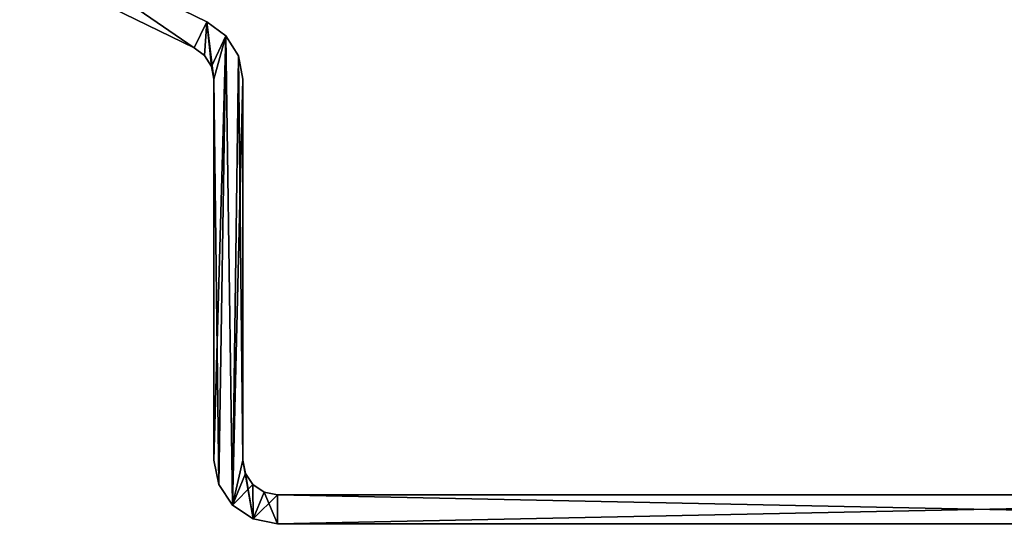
# Model space of a CAD drawing. Header units: millimetres. Extents: x -20 to 20, y 0 to 60.6.
# Tile 3 of 6: x -16.6 to 0.4, y 40 to 48.7. Entities that reach past the tile are written whole.
import ezdxf

# ---------------------------------------------------------------- set-up
doc = ezdxf.new("R2010")
doc.units = ezdxf.units.MM
doc.header["$LTSCALE"] = 65.185185
for name, color, linetype in [('34', 7, 'CONTINUOUS'), ('35', 7, 'CONTINUOUS'), ('43', 7, 'CONTINUOUS'), ('44', 7, 'CONTINUOUS'), ('45', 7, 'CONTINUOUS'), ('49', 7, 'CONTINUOUS'), ('50', 7, 'CONTINUOUS'), ('51', 7, 'CONTINUOUS'), ('55', 7, 'CONTINUOUS'), ('57', 7, 'CONTINUOUS'), ('63', 7, 'CONTINUOUS'), ('64', 7, 'CONTINUOUS'), ('72', 7, 'CONTINUOUS'), ('73', 7, 'CONTINUOUS'), ('74', 7, 'CONTINUOUS'), ('78', 7, 'CONTINUOUS'), ('79', 7, 'CONTINUOUS'), ('80', 7, 'CONTINUOUS'), ('84', 7, 'CONTINUOUS'), ('86', 7, 'CONTINUOUS')]:
    doc.layers.add(name, color=color, linetype=linetype)

msp = doc.modelspace()

# ---------------------------------------------------------------- linework, layer by layer
at = {"layer": '34', "color": 7, "linetype": 'Continuous', "true_color": 0xf5f5f5}
for points in [[(-16.599, 49.683, 688), (-16.38, 50.133, 688), (-13.587, 48.214, 688), (-16.599, 49.683, 688)], [(-16.38, 50.133, 688), (-13.368, 48.664, 688), (-13.587, 48.214, 688), (-16.38, 50.133, 688)], [(-13.587, 48.214, 688), (-13.368, 48.664, 688), (-13.409, 48.082, 688), (-13.587, 48.214, 688)], [(-13.409, 48.082, 688), (-13.368, 48.664, 688), (-13.291, 47.893, 688), (-13.409, 48.082, 688)], [(-13.368, 48.664, 688), (-13.041, 48.421, 688), (-13.291, 47.893, 688), (-13.368, 48.664, 688)], [(-13.291, 47.893, 688), (-13.041, 48.421, 688), (-13.25, 47.675, 688), (-13.291, 47.893, 688)], [(-13.25, 47.675, 688), (-13.041, 48.421, 688), (-13.25, 41.1, 688), (-13.25, 47.675, 688)], [(-13.25, 41.1, 688), (-13.041, 48.421, 688), (-13.166, 40.679, 688), (-13.25, 41.1, 688)], [(-13.166, 40.679, 688), (-13.041, 48.421, 688), (-12.928, 40.322, 688), (-13.166, 40.679, 688)], [(-13.041, 48.421, 688), (-12.825, 48.075, 688), (-12.928, 40.322, 688), (-13.041, 48.421, 688)], [(-12.825, 48.075, 688), (-12.75, 47.675, 688), (-12.928, 40.322, 688), (-12.825, 48.075, 688)], [(-12.75, 47.675, 688), (-12.75, 41.1, 688), (-12.928, 40.322, 688), (-12.75, 47.675, 688)], [(-12.75, 41.1, 688), (-12.704, 40.87, 688), (-12.928, 40.322, 688), (-12.75, 41.1, 688)], [(-12.704, 40.87, 688), (-12.574, 40.676, 688), (-12.928, 40.322, 688), (-12.704, 40.87, 688)], [(-12.928, 40.322, 688), (-12.574, 40.676, 688), (-12.571, 40.084, 688), (-12.928, 40.322, 688)], [(-12.574, 40.676, 688), (-12.38, 40.546, 688), (-12.571, 40.084, 688), (-12.574, 40.676, 688)], [(-12.38, 40.546, 688), (-12.15, 40.5, 688), (-12.571, 40.084, 688), (-12.38, 40.546, 688)], [(-12.571, 40.084, 688), (-12.15, 40.5, 688), (-12.15, 40, 688), (-12.571, 40.084, 688)], [(-12.15, 40, 688), (12.15, 40.5, 688), (12.15, 40, 688), (-12.15, 40, 688)], [(-12.15, 40.5, 688), (12.15, 40.5, 688), (-12.15, 40, 688), (-12.15, 40.5, 688)]]:
    msp.add_3dface(points, dxfattribs=at)
at = {"layer": '35', "color": 7, "linetype": 'Continuous', "true_color": 0xf5f5f5}
for points in [[(-13.587, 48.214, 718), (-16.38, 50.133, 718), (-16.599, 49.683, 718), (-13.587, 48.214, 718)], [(-13.368, 48.664, 718), (-16.38, 50.133, 718), (-13.587, 48.214, 718), (-13.368, 48.664, 718)], [(-13.409, 48.082, 718), (-13.368, 48.664, 718), (-13.587, 48.214, 718), (-13.409, 48.082, 718)], [(-13.291, 47.893, 718), (-13.368, 48.664, 718), (-13.409, 48.082, 718), (-13.291, 47.893, 718)], [(-13.041, 48.421, 718), (-13.368, 48.664, 718), (-13.25, 47.675, 718), (-13.041, 48.421, 718)], [(-13.25, 47.675, 718), (-13.368, 48.664, 718), (-13.291, 47.893, 718), (-13.25, 47.675, 718)], [(-13.166, 40.679, 718), (-13.041, 48.421, 718), (-13.25, 47.675, 718), (-13.166, 40.679, 718)], [(-12.928, 40.322, 718), (-13.041, 48.421, 718), (-13.166, 40.679, 718), (-12.928, 40.322, 718)], [(-12.825, 48.075, 718), (-13.041, 48.421, 718), (-12.928, 40.322, 718), (-12.825, 48.075, 718)], [(-12.75, 41.1, 718), (-12.825, 48.075, 718), (-12.928, 40.322, 718), (-12.75, 41.1, 718)], [(-12.75, 47.675, 718), (-12.825, 48.075, 718), (-12.75, 41.1, 718), (-12.75, 47.675, 718)], [(-13.25, 41.1, 718), (-13.166, 40.679, 718), (-13.25, 47.675, 718), (-13.25, 41.1, 718)], [(-12.571, 40.084, 718), (-12.75, 41.1, 718), (-12.928, 40.322, 718), (-12.571, 40.084, 718)], [(-12.704, 40.87, 718), (-12.75, 41.1, 718), (-12.571, 40.084, 718), (-12.704, 40.87, 718)], [(-12.574, 40.676, 718), (-12.704, 40.87, 718), (-12.571, 40.084, 718), (-12.574, 40.676, 718)], [(-12.38, 40.546, 718), (-12.574, 40.676, 718), (-12.571, 40.084, 718), (-12.38, 40.546, 718)], [(-12.15, 40, 718), (-12.38, 40.546, 718), (-12.571, 40.084, 718), (-12.15, 40, 718)], [(-12.15, 40.5, 718), (-12.38, 40.546, 718), (-12.15, 40, 718), (-12.15, 40.5, 718)], [(12.15, 40, 718), (-12.15, 40.5, 718), (-12.15, 40, 718), (12.15, 40, 718)], [(12.15, 40.5, 718), (-12.15, 40.5, 718), (12.15, 40, 718), (12.15, 40.5, 718)]]:
    msp.add_3dface(points, dxfattribs=at)
at = {"layer": '43', "color": 7, "linetype": 'Continuous', "true_color": 0xf5f5f5}
for points in [[(-9.384, 40.5, 703.884), (-12.15, 40.5, 718), (-8.978, 40.5, 704.155), (-9.384, 40.5, 703.884)], [(-8.978, 40.5, 704.155), (-12.15, 40.5, 718), (-8.5, 40.5, 704.25), (-8.978, 40.5, 704.155)], [(-8.5, 40.5, 704.25), (-12.15, 40.5, 718), (-1.25, 40.5, 708.75), (-8.5, 40.5, 704.25)], [(-9.384, 40.5, 702.116), (-12.15, 40.5, 688), (-9.655, 40.5, 702.522), (-9.384, 40.5, 702.116)], [(-12.15, 40.5, 688), (-12.15, 40.5, 718), (-9.75, 40.5, 703), (-12.15, 40.5, 688)], [(12.15, 40.5, 688), (-12.15, 40.5, 688), (-0.478, 40.5, 696.095), (12.15, 40.5, 688)], [(-1.25, 40.5, 708.75), (-12.15, 40.5, 718), (-1.155, 40.5, 709.228), (-1.25, 40.5, 708.75)], [(-12.15, 40.5, 718), (12.15, 40.5, 718), (0.478, 40.5, 709.905), (-12.15, 40.5, 718)], [(-1.155, 40.5, 709.228), (-12.15, 40.5, 718), (-0.884, 40.5, 709.634), (-1.155, 40.5, 709.228)], [(-0.884, 40.5, 709.634), (-12.15, 40.5, 718), (-0.478, 40.5, 709.905), (-0.884, 40.5, 709.634)], [(-12.15, 40.5, 688), (-9.384, 40.5, 702.116), (-0.884, 40.5, 696.366), (-12.15, 40.5, 688)], [(-0.478, 40.5, 709.905), (-12.15, 40.5, 718), (0, 40.5, 710), (-0.478, 40.5, 709.905)], [(-9.75, 40.5, 703), (-12.15, 40.5, 718), (-9.655, 40.5, 703.478), (-9.75, 40.5, 703)], [(-9.655, 40.5, 703.478), (-12.15, 40.5, 718), (-9.384, 40.5, 703.884), (-9.655, 40.5, 703.478)], [(0, 40.5, 710), (-12.15, 40.5, 718), (0.478, 40.5, 709.905), (0, 40.5, 710)], [(-9.655, 40.5, 702.522), (-12.15, 40.5, 688), (-9.75, 40.5, 703), (-9.655, 40.5, 702.522)], [(-0.478, 40.5, 696.095), (-12.15, 40.5, 688), (-0.884, 40.5, 696.366), (-0.478, 40.5, 696.095)], [(-9.384, 40.5, 702.116), (-8.978, 40.5, 701.845), (-0.884, 40.5, 696.366), (-9.384, 40.5, 702.116)], [(-1.155, 40.5, 696.772), (-8.978, 40.5, 701.845), (-1.25, 40.5, 697.25), (-1.155, 40.5, 696.772)], [(-0.884, 40.5, 696.366), (-8.978, 40.5, 701.845), (-1.155, 40.5, 696.772), (-0.884, 40.5, 696.366)], [(-8.978, 40.5, 701.845), (-8.5, 40.5, 701.75), (-1.25, 40.5, 697.25), (-8.978, 40.5, 701.845)], [(-8.5, 40.5, 701.75), (-8.022, 40.5, 701.845), (-1.25, 40.5, 697.25), (-8.5, 40.5, 701.75)], [(-8.022, 40.5, 704.155), (-8.5, 40.5, 704.25), (-1.25, 40.5, 708.75), (-8.022, 40.5, 704.155)], [(-8.022, 40.5, 701.845), (-7.616, 40.5, 702.116), (-1.25, 40.5, 697.25), (-8.022, 40.5, 701.845)], [(-7.616, 40.5, 703.884), (-8.022, 40.5, 704.155), (-1.25, 40.5, 708.75), (-7.616, 40.5, 703.884)], [(-1.25, 40.5, 697.25), (-7.616, 40.5, 703.884), (-1.25, 40.5, 708.75), (-1.25, 40.5, 697.25)], [(-7.616, 40.5, 702.116), (-7.345, 40.5, 702.522), (-1.25, 40.5, 697.25), (-7.616, 40.5, 702.116)], [(-7.345, 40.5, 703.478), (-7.616, 40.5, 703.884), (-1.25, 40.5, 697.25), (-7.345, 40.5, 703.478)], [(-7.25, 40.5, 703), (-7.345, 40.5, 703.478), (-1.25, 40.5, 697.25), (-7.25, 40.5, 703)], [(-7.345, 40.5, 702.522), (-7.25, 40.5, 703), (-1.25, 40.5, 697.25), (-7.345, 40.5, 702.522)], [(0, 40.5, 696), (12.15, 40.5, 688), (-0.478, 40.5, 696.095), (0, 40.5, 696)], [(0.478, 40.5, 696.095), (12.15, 40.5, 688), (0, 40.5, 696), (0.478, 40.5, 696.095)]]:
    msp.add_3dface(points, dxfattribs=at)
at = {"layer": '44', "color": 7, "linetype": 'Continuous', "true_color": 0xf5f5f5}
for points in [[(-12.75, 41.1, 688), (-12.75, 47.675, 718), (-12.75, 41.1, 718), (-12.75, 41.1, 688)], [(-12.75, 41.1, 688), (-12.75, 47.675, 688), (-12.75, 47.675, 718), (-12.75, 41.1, 688)]]:
    msp.add_3dface(points, dxfattribs=at)
at = {"layer": '45', "color": 7, "linetype": 'Continuous', "true_color": 0xf5f5f5}
for points in [[(-13.368, 48.664, 688), (-16.38, 50.133, 688), (-16.38, 50.133, 718), (-13.368, 48.664, 688)], [(-13.368, 48.664, 688), (-16.38, 50.133, 718), (-13.368, 48.664, 718), (-13.368, 48.664, 688)]]:
    msp.add_3dface(points, dxfattribs=at)
at = {"layer": '49', "color": 7, "linetype": 'Continuous', "true_color": 0xf5f5f5}
for points in [[(-16.599, 49.683, 688), (-13.587, 48.214, 688), (-13.587, 48.214, 718), (-16.599, 49.683, 688)], [(-16.599, 49.683, 688), (-13.587, 48.214, 718), (-16.599, 49.683, 718), (-16.599, 49.683, 688)]]:
    msp.add_3dface(points, dxfattribs=at)
at = {"layer": '50', "color": 7, "linetype": 'Continuous', "true_color": 0xf5f5f5}
for points in [[(-13.25, 47.675, 688), (-13.25, 41.1, 688), (-13.25, 41.1, 718), (-13.25, 47.675, 688)], [(-13.25, 47.675, 688), (-13.25, 41.1, 718), (-13.25, 47.675, 718), (-13.25, 47.675, 688)]]:
    msp.add_3dface(points, dxfattribs=at)
at = {"layer": '51', "color": 7, "linetype": 'Continuous', "true_color": 0xf5f5f5}
for points in [[(-13.25, 41.1, 688), (-13.166, 40.679, 688), (-13.25, 41.1, 718), (-13.25, 41.1, 688)], [(-13.166, 40.679, 688), (-13.166, 40.679, 718), (-13.25, 41.1, 718), (-13.166, 40.679, 688)], [(-13.166, 40.679, 688), (-12.928, 40.322, 688), (-13.166, 40.679, 718), (-13.166, 40.679, 688)], [(-12.928, 40.322, 688), (-12.928, 40.322, 718), (-13.166, 40.679, 718), (-12.928, 40.322, 688)], [(-12.928, 40.322, 688), (-12.571, 40.084, 688), (-12.928, 40.322, 718), (-12.928, 40.322, 688)], [(-12.571, 40.084, 688), (-12.571, 40.084, 718), (-12.928, 40.322, 718), (-12.571, 40.084, 688)], [(-12.571, 40.084, 688), (-12.15, 40, 688), (-12.571, 40.084, 718), (-12.571, 40.084, 688)], [(-12.15, 40, 688), (-12.15, 40, 718), (-12.571, 40.084, 718), (-12.15, 40, 688)]]:
    msp.add_3dface(points, dxfattribs=at)
at = {"layer": '55', "color": 7, "linetype": 'Continuous', "true_color": 0xf5f5f5}
for points in [[(-13.368, 48.664, 688), (-13.368, 48.664, 718), (-13.041, 48.421, 718), (-13.368, 48.664, 688)], [(-13.041, 48.421, 688), (-13.368, 48.664, 688), (-13.041, 48.421, 718), (-13.041, 48.421, 688)], [(-12.825, 48.075, 688), (-13.041, 48.421, 688), (-12.825, 48.075, 718), (-12.825, 48.075, 688)], [(-13.041, 48.421, 688), (-13.041, 48.421, 718), (-12.825, 48.075, 718), (-13.041, 48.421, 688)], [(-12.75, 47.675, 688), (-12.825, 48.075, 688), (-12.75, 47.675, 718), (-12.75, 47.675, 688)], [(-12.825, 48.075, 688), (-12.825, 48.075, 718), (-12.75, 47.675, 718), (-12.825, 48.075, 688)]]:
    msp.add_3dface(points, dxfattribs=at)
at = {"layer": '57', "color": 7, "linetype": 'Continuous', "true_color": 0xf5f5f5}
for points in [[(-12.704, 40.87, 688), (-12.75, 41.1, 688), (-12.704, 40.87, 718), (-12.704, 40.87, 688)], [(-12.75, 41.1, 688), (-12.75, 41.1, 718), (-12.704, 40.87, 718), (-12.75, 41.1, 688)], [(-12.574, 40.676, 688), (-12.704, 40.87, 688), (-12.574, 40.676, 718), (-12.574, 40.676, 688)], [(-12.704, 40.87, 688), (-12.704, 40.87, 718), (-12.574, 40.676, 718), (-12.704, 40.87, 688)], [(-12.38, 40.546, 688), (-12.574, 40.676, 688), (-12.38, 40.546, 718), (-12.38, 40.546, 688)], [(-12.574, 40.676, 688), (-12.574, 40.676, 718), (-12.38, 40.546, 718), (-12.574, 40.676, 688)], [(-12.15, 40.5, 688), (-12.38, 40.546, 688), (-12.15, 40.5, 718), (-12.15, 40.5, 688)], [(-12.38, 40.546, 688), (-12.38, 40.546, 718), (-12.15, 40.5, 718), (-12.38, 40.546, 688)]]:
    msp.add_3dface(points, dxfattribs=at)
at = {"layer": '63', "color": 7, "linetype": 'Continuous', "true_color": 0xe0f2ff}
for points in [[(-16.599, 49.683, 50), (-16.38, 50.133, 50), (-13.587, 48.214, 50), (-16.599, 49.683, 50)], [(-16.38, 50.133, 50), (-13.368, 48.664, 50), (-13.587, 48.214, 50), (-16.38, 50.133, 50)], [(-13.587, 48.214, 50), (-13.368, 48.664, 50), (-13.409, 48.082, 50), (-13.587, 48.214, 50)], [(-13.409, 48.082, 50), (-13.368, 48.664, 50), (-13.291, 47.893, 50), (-13.409, 48.082, 50)], [(-13.368, 48.664, 50), (-13.041, 48.421, 50), (-13.291, 47.893, 50), (-13.368, 48.664, 50)], [(-13.291, 47.893, 50), (-13.041, 48.421, 50), (-13.25, 47.675, 50), (-13.291, 47.893, 50)], [(-13.25, 47.675, 50), (-13.041, 48.421, 50), (-13.25, 41.1, 50), (-13.25, 47.675, 50)], [(-13.25, 41.1, 50), (-13.041, 48.421, 50), (-13.166, 40.679, 50), (-13.25, 41.1, 50)], [(-13.166, 40.679, 50), (-13.041, 48.421, 50), (-12.928, 40.322, 50), (-13.166, 40.679, 50)], [(-13.041, 48.421, 50), (-12.825, 48.075, 50), (-12.928, 40.322, 50), (-13.041, 48.421, 50)], [(-12.825, 48.075, 50), (-12.75, 47.675, 50), (-12.928, 40.322, 50), (-12.825, 48.075, 50)], [(-12.75, 47.675, 50), (-12.75, 41.1, 50), (-12.928, 40.322, 50), (-12.75, 47.675, 50)], [(-12.75, 41.1, 50), (-12.704, 40.87, 50), (-12.928, 40.322, 50), (-12.75, 41.1, 50)], [(-12.704, 40.87, 50), (-12.574, 40.676, 50), (-12.928, 40.322, 50), (-12.704, 40.87, 50)], [(-12.928, 40.322, 50), (-12.574, 40.676, 50), (-12.571, 40.084, 50), (-12.928, 40.322, 50)], [(-12.574, 40.676, 50), (-12.38, 40.546, 50), (-12.571, 40.084, 50), (-12.574, 40.676, 50)], [(-12.38, 40.546, 50), (-12.15, 40.5, 50), (-12.571, 40.084, 50), (-12.38, 40.546, 50)], [(-12.571, 40.084, 50), (-12.15, 40.5, 50), (-12.15, 40, 50), (-12.571, 40.084, 50)], [(-12.15, 40, 50), (12.15, 40.5, 50), (12.15, 40, 50), (-12.15, 40, 50)], [(-12.15, 40.5, 50), (12.15, 40.5, 50), (-12.15, 40, 50), (-12.15, 40.5, 50)]]:
    msp.add_3dface(points, dxfattribs=at)
at = {"layer": '64', "color": 7, "linetype": 'Continuous', "true_color": 0xe0f2ff}
for points in [[(-13.587, 48.214, 80), (-16.38, 50.133, 80), (-16.599, 49.683, 80), (-13.587, 48.214, 80)], [(-13.368, 48.664, 80), (-16.38, 50.133, 80), (-13.587, 48.214, 80), (-13.368, 48.664, 80)], [(-13.409, 48.082, 80), (-13.368, 48.664, 80), (-13.587, 48.214, 80), (-13.409, 48.082, 80)], [(-13.291, 47.893, 80), (-13.368, 48.664, 80), (-13.409, 48.082, 80), (-13.291, 47.893, 80)], [(-13.041, 48.421, 80), (-13.368, 48.664, 80), (-13.25, 47.675, 80), (-13.041, 48.421, 80)], [(-13.25, 47.675, 80), (-13.368, 48.664, 80), (-13.291, 47.893, 80), (-13.25, 47.675, 80)], [(-13.166, 40.679, 80), (-13.041, 48.421, 80), (-13.25, 47.675, 80), (-13.166, 40.679, 80)], [(-12.928, 40.322, 80), (-13.041, 48.421, 80), (-13.166, 40.679, 80), (-12.928, 40.322, 80)], [(-12.825, 48.075, 80), (-13.041, 48.421, 80), (-12.928, 40.322, 80), (-12.825, 48.075, 80)], [(-12.75, 41.1, 80), (-12.825, 48.075, 80), (-12.928, 40.322, 80), (-12.75, 41.1, 80)], [(-12.75, 47.675, 80), (-12.825, 48.075, 80), (-12.75, 41.1, 80), (-12.75, 47.675, 80)], [(-13.25, 41.1, 80), (-13.166, 40.679, 80), (-13.25, 47.675, 80), (-13.25, 41.1, 80)], [(-12.571, 40.084, 80), (-12.75, 41.1, 80), (-12.928, 40.322, 80), (-12.571, 40.084, 80)], [(-12.704, 40.87, 80), (-12.75, 41.1, 80), (-12.571, 40.084, 80), (-12.704, 40.87, 80)], [(-12.574, 40.676, 80), (-12.704, 40.87, 80), (-12.571, 40.084, 80), (-12.574, 40.676, 80)], [(-12.38, 40.546, 80), (-12.574, 40.676, 80), (-12.571, 40.084, 80), (-12.38, 40.546, 80)], [(-12.15, 40, 80), (-12.38, 40.546, 80), (-12.571, 40.084, 80), (-12.15, 40, 80)], [(-12.15, 40.5, 80), (-12.38, 40.546, 80), (-12.15, 40, 80), (-12.15, 40.5, 80)], [(12.15, 40.5, 80), (-12.15, 40.5, 80), (12.15, 40, 80), (12.15, 40.5, 80)], [(12.15, 40, 80), (-12.15, 40.5, 80), (-12.15, 40, 80), (12.15, 40, 80)]]:
    msp.add_3dface(points, dxfattribs=at)
at = {"layer": '72', "color": 7, "linetype": 'Continuous', "true_color": 0xe0f2ff}
for points in [[(-12.15, 40.5, 50), (-12.15, 40.5, 80), (-9.75, 40.5, 65), (-12.15, 40.5, 50)], [(-9.384, 40.5, 64.116), (-12.15, 40.5, 50), (-9.655, 40.5, 64.522), (-9.384, 40.5, 64.116)], [(-9.75, 40.5, 65), (-12.15, 40.5, 80), (-9.655, 40.5, 65.478), (-9.75, 40.5, 65)], [(-12.15, 40.5, 50), (-9.384, 40.5, 64.116), (-0.884, 40.5, 58.366), (-12.15, 40.5, 50)], [(-9.655, 40.5, 65.478), (-12.15, 40.5, 80), (-9.384, 40.5, 65.884), (-9.655, 40.5, 65.478)], [(-12.15, 40.5, 80), (12.15, 40.5, 80), (0.478, 40.5, 71.905), (-12.15, 40.5, 80)], [(12.15, 40.5, 50), (-12.15, 40.5, 50), (-0.478, 40.5, 58.095), (12.15, 40.5, 50)], [(-0.884, 40.5, 71.634), (-12.15, 40.5, 80), (-0.478, 40.5, 71.905), (-0.884, 40.5, 71.634)], [(-0.478, 40.5, 71.905), (-12.15, 40.5, 80), (0, 40.5, 72), (-0.478, 40.5, 71.905)], [(0, 40.5, 72), (-12.15, 40.5, 80), (0.478, 40.5, 71.905), (0, 40.5, 72)], [(-0.478, 40.5, 58.095), (-12.15, 40.5, 50), (-0.884, 40.5, 58.366), (-0.478, 40.5, 58.095)], [(-9.384, 40.5, 65.884), (-12.15, 40.5, 80), (-8.978, 40.5, 66.155), (-9.384, 40.5, 65.884)], [(-8.978, 40.5, 66.155), (-12.15, 40.5, 80), (-8.5, 40.5, 66.25), (-8.978, 40.5, 66.155)], [(-8.5, 40.5, 66.25), (-12.15, 40.5, 80), (-1.25, 40.5, 70.75), (-8.5, 40.5, 66.25)], [(-1.25, 40.5, 70.75), (-12.15, 40.5, 80), (-1.155, 40.5, 71.228), (-1.25, 40.5, 70.75)], [(-1.155, 40.5, 71.228), (-12.15, 40.5, 80), (-0.884, 40.5, 71.634), (-1.155, 40.5, 71.228)], [(-9.655, 40.5, 64.522), (-12.15, 40.5, 50), (-9.75, 40.5, 65), (-9.655, 40.5, 64.522)], [(-9.384, 40.5, 64.116), (-8.978, 40.5, 63.845), (-0.884, 40.5, 58.366), (-9.384, 40.5, 64.116)], [(-1.155, 40.5, 58.772), (-8.978, 40.5, 63.845), (-1.25, 40.5, 59.25), (-1.155, 40.5, 58.772)], [(-0.884, 40.5, 58.366), (-8.978, 40.5, 63.845), (-1.155, 40.5, 58.772), (-0.884, 40.5, 58.366)], [(-8.978, 40.5, 63.845), (-8.5, 40.5, 63.75), (-1.25, 40.5, 59.25), (-8.978, 40.5, 63.845)], [(-8.022, 40.5, 66.155), (-8.5, 40.5, 66.25), (-1.25, 40.5, 70.75), (-8.022, 40.5, 66.155)], [(-8.5, 40.5, 63.75), (-8.022, 40.5, 63.845), (-1.25, 40.5, 59.25), (-8.5, 40.5, 63.75)], [(-7.616, 40.5, 65.884), (-8.022, 40.5, 66.155), (-1.25, 40.5, 70.75), (-7.616, 40.5, 65.884)], [(-8.022, 40.5, 63.845), (-7.616, 40.5, 64.116), (-1.25, 40.5, 59.25), (-8.022, 40.5, 63.845)], [(-1.25, 40.5, 59.25), (-7.616, 40.5, 65.884), (-1.25, 40.5, 70.75), (-1.25, 40.5, 59.25)], [(-7.345, 40.5, 65.478), (-7.616, 40.5, 65.884), (-1.25, 40.5, 59.25), (-7.345, 40.5, 65.478)], [(-7.616, 40.5, 64.116), (-7.345, 40.5, 64.522), (-1.25, 40.5, 59.25), (-7.616, 40.5, 64.116)], [(-7.345, 40.5, 64.522), (-7.25, 40.5, 65), (-1.25, 40.5, 59.25), (-7.345, 40.5, 64.522)], [(-7.25, 40.5, 65), (-7.345, 40.5, 65.478), (-1.25, 40.5, 59.25), (-7.25, 40.5, 65)], [(0, 40.5, 58), (12.15, 40.5, 50), (-0.478, 40.5, 58.095), (0, 40.5, 58)], [(0.478, 40.5, 58.095), (12.15, 40.5, 50), (0, 40.5, 58), (0.478, 40.5, 58.095)]]:
    msp.add_3dface(points, dxfattribs=at)
at = {"layer": '73', "color": 7, "linetype": 'Continuous', "true_color": 0xe0f2ff}
for points in [[(-12.75, 41.1, 50), (-12.75, 47.675, 50), (-12.75, 47.675, 80), (-12.75, 41.1, 50)], [(-12.75, 41.1, 50), (-12.75, 47.675, 80), (-12.75, 41.1, 80), (-12.75, 41.1, 50)]]:
    msp.add_3dface(points, dxfattribs=at)
at = {"layer": '74', "color": 7, "linetype": 'Continuous', "true_color": 0xe0f2ff}
for points in [[(-13.368, 48.664, 50), (-16.38, 50.133, 50), (-16.38, 50.133, 80), (-13.368, 48.664, 50)], [(-13.368, 48.664, 50), (-16.38, 50.133, 80), (-13.368, 48.664, 80), (-13.368, 48.664, 50)]]:
    msp.add_3dface(points, dxfattribs=at)
at = {"layer": '78', "color": 7, "linetype": 'Continuous', "true_color": 0xe0f2ff}
for points in [[(-16.599, 49.683, 50), (-13.587, 48.214, 80), (-16.599, 49.683, 80), (-16.599, 49.683, 50)], [(-16.599, 49.683, 50), (-13.587, 48.214, 50), (-13.587, 48.214, 80), (-16.599, 49.683, 50)]]:
    msp.add_3dface(points, dxfattribs=at)
at = {"layer": '79', "color": 7, "linetype": 'Continuous', "true_color": 0xe0f2ff}
for points in [[(-13.25, 47.675, 50), (-13.25, 41.1, 80), (-13.25, 47.675, 80), (-13.25, 47.675, 50)], [(-13.25, 47.675, 50), (-13.25, 41.1, 50), (-13.25, 41.1, 80), (-13.25, 47.675, 50)]]:
    msp.add_3dface(points, dxfattribs=at)
at = {"layer": '80', "color": 7, "linetype": 'Continuous', "true_color": 0xe0f2ff}
for points in [[(-13.25, 41.1, 50), (-13.166, 40.679, 50), (-13.25, 41.1, 80), (-13.25, 41.1, 50)], [(-13.166, 40.679, 50), (-13.166, 40.679, 80), (-13.25, 41.1, 80), (-13.166, 40.679, 50)], [(-13.166, 40.679, 50), (-12.928, 40.322, 50), (-13.166, 40.679, 80), (-13.166, 40.679, 50)], [(-12.928, 40.322, 50), (-12.928, 40.322, 80), (-13.166, 40.679, 80), (-12.928, 40.322, 50)], [(-12.928, 40.322, 50), (-12.571, 40.084, 50), (-12.928, 40.322, 80), (-12.928, 40.322, 50)], [(-12.571, 40.084, 50), (-12.571, 40.084, 80), (-12.928, 40.322, 80), (-12.571, 40.084, 50)], [(-12.571, 40.084, 50), (-12.15, 40, 50), (-12.571, 40.084, 80), (-12.571, 40.084, 50)], [(-12.15, 40, 50), (-12.15, 40, 80), (-12.571, 40.084, 80), (-12.15, 40, 50)]]:
    msp.add_3dface(points, dxfattribs=at)
at = {"layer": '84', "color": 7, "linetype": 'Continuous', "true_color": 0xe0f2ff}
for points in [[(-13.041, 48.421, 50), (-13.368, 48.664, 50), (-13.041, 48.421, 80), (-13.041, 48.421, 50)], [(-13.368, 48.664, 50), (-13.368, 48.664, 80), (-13.041, 48.421, 80), (-13.368, 48.664, 50)], [(-12.825, 48.075, 50), (-13.041, 48.421, 50), (-12.825, 48.075, 80), (-12.825, 48.075, 50)], [(-13.041, 48.421, 50), (-13.041, 48.421, 80), (-12.825, 48.075, 80), (-13.041, 48.421, 50)], [(-12.75, 47.675, 50), (-12.825, 48.075, 50), (-12.75, 47.675, 80), (-12.75, 47.675, 50)], [(-12.825, 48.075, 50), (-12.825, 48.075, 80), (-12.75, 47.675, 80), (-12.825, 48.075, 50)]]:
    msp.add_3dface(points, dxfattribs=at)
at = {"layer": '86', "color": 7, "linetype": 'Continuous', "true_color": 0xe0f2ff}
for points in [[(-12.704, 40.87, 50), (-12.75, 41.1, 50), (-12.704, 40.87, 80), (-12.704, 40.87, 50)], [(-12.75, 41.1, 50), (-12.75, 41.1, 80), (-12.704, 40.87, 80), (-12.75, 41.1, 50)], [(-12.574, 40.676, 50), (-12.704, 40.87, 50), (-12.574, 40.676, 80), (-12.574, 40.676, 50)], [(-12.704, 40.87, 50), (-12.704, 40.87, 80), (-12.574, 40.676, 80), (-12.704, 40.87, 50)], [(-12.38, 40.546, 50), (-12.574, 40.676, 50), (-12.38, 40.546, 80), (-12.38, 40.546, 50)], [(-12.574, 40.676, 50), (-12.574, 40.676, 80), (-12.38, 40.546, 80), (-12.574, 40.676, 50)], [(-12.15, 40.5, 50), (-12.38, 40.546, 50), (-12.15, 40.5, 80), (-12.15, 40.5, 50)], [(-12.38, 40.546, 50), (-12.38, 40.546, 80), (-12.15, 40.5, 80), (-12.38, 40.546, 50)]]:
    msp.add_3dface(points, dxfattribs=at)

doc.saveas('drawing.dxf')
